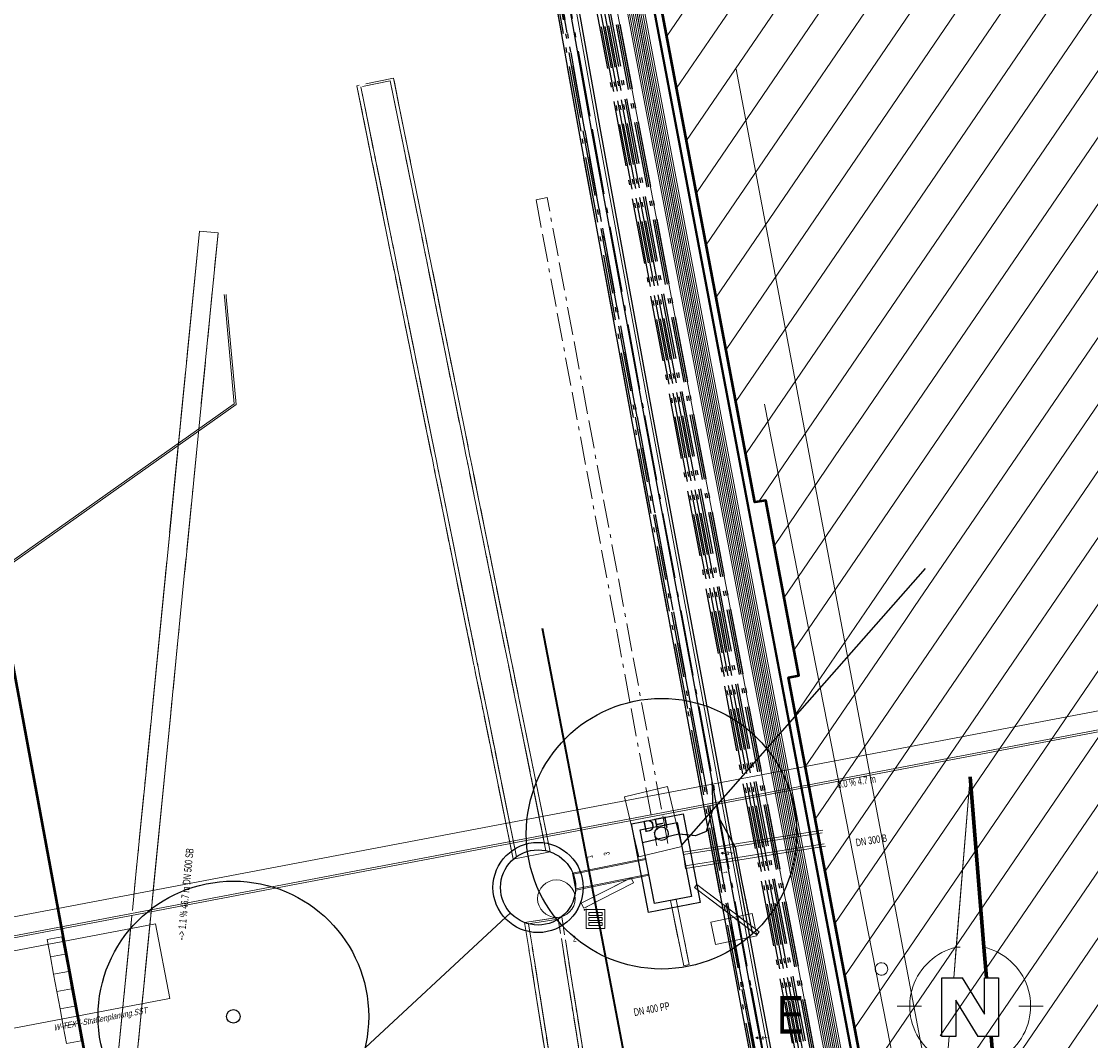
# Model space of a CAD drawing. Extents: x 3503752 to 3504470, y 5375172 to 5375556.
# Tile 73 of 77: x 3504282 to 3504310, y 5375466 to 5375493. Entities that reach past the tile are written whole.
import ezdxf

# ---------------------------------------------------------------- set-up
doc = ezdxf.new("R2010")
doc.units = 0
doc.header["$MEASUREMENT"] = 0
for name, pattern in [('125', [1.37501, 1.00001, -0.125, 0.125, -0.125]), ('140', [41.5, 15, -3.5, 15, -3.5, 1, -3.5]), ('202', [2.64, 1.75, -0.38, 0.13, -0.38]), ('239', [2.09, 0.75, -0.18, 0.75, -0.18, 0.05, -0.18]), ('240', [1.88, 1.25, -0.25, 0.13, -0.25]), ('32', [100.001, 0.001, -100]), ('38', [5.5, 4, -0.5, 0.5, -0.5]), ('39', [4.75, 4, -0.75]), ('85', [2.7501, 2.0001, -0.25, 0.25, -0.25]), ('88', [0.35001, 0.12501, -0.05, 0.125, -0.05])]:
    doc.linetypes.add(name, pattern=pattern)
for name, color, linetype in [('$_LISY_$_TMP', 7, 'Continuous'), ('4WB_BESTAND_1_BA', 7, 'Continuous'), ('4WB_KANALDECKEL', 7, 'Continuous'), ('4WB_KANALISATION', 7, 'Continuous'), ('4WB_ST_NS', 7, 'Continuous'), ('4WB_SWT_KSR_TK', 7, 'Continuous'), ('4WB_SWT_ZEICHNUN', 7, 'Continuous'), ('4WP_KANCAD', 7, 'Continuous'), ('68_BL_STREINLAUF', 7, 'Continuous'), ('_4WP_ALLGEMEIN', 7, 'Continuous'), ('_4WP_KANAL-WEITE', 7, 'Continuous'), ('_4WP_KANCAD', 7, 'Continuous'), ('_4WP_KANCAD-T', 7, 'Continuous'), ('_4WP_KONZ-BAUGRU', 7, 'Continuous'), ('_4WP_LICHT_STILL', 7, 'Continuous'), ('_4WP_STADT-DFI', 7, 'Continuous'), ('_NORDPFEIL', 7, 'Continuous'), ('_OST_1__CLIPPING', 7, 'Continuous'), ('_OST_1STEMPEL6', 7, 'Continuous'), ('AUSSCHNITT_OST_1', 7, 'Continuous'), ('BHM_BAUM_NEU', 7, 'Continuous'), ('K_FLURSTUECKE', 7, 'Continuous'), ('K_GEBAEUDE', 7, 'Continuous'), ('K_SCHRAFFUR', 7, 'Continuous'), ('PUNKTHOEHENATTDEF', 7, 'Continuous'), ('PUNKTNUMMERNATTDEF', 7, 'Continuous'), ('PUNKTSPEZIFIKATION', 7, 'Continuous'), ('V_FAHRBAHNRAND', 7, 'Continuous'), ('V_GEB_UDE', 7, 'Continuous'), ('V_GEHWEGRAND', 7, 'Continuous'), ('V_SAB', 7, 'Continuous')]:
    doc.layers.add(name, color=color, linetype=linetype)
doc.styles.add('112', font='TXT', dxfattribs={"width": 0.7, "height": 0.2})
doc.styles.add('113', font='TXT', dxfattribs={"width": 0.7, "height": 0.2})
doc.styles.add('119', font='TXT', dxfattribs={"width": 0.6, "height": 0.16})
doc.styles.add('380', font='TXT', dxfattribs={"width": 0.8, "height": 1})
doc.styles.add('529', font='ARIAL.TTF', dxfattribs={"height": 0.3})
doc.styles.add('601', font='TXT', dxfattribs={"width": 0.7, "oblique": 18, "height": 0.16})

# ---------------------------------------------------------------- blocks, each defined once
blk = doc.blocks.new('_X73')
at = {"color": 252, "linetype": 'Continuous', "lineweight": 13}
for p, q in [((-2.973, 68.483), (-25.131, 35.987)), ((-2.322, 67.663), (-24.868, 34.597)), ((-1.986, 66.38), (-24.605, 33.208)), ((-1.65, 65.098), (-24.342, 31.818)), ((-1.314, 63.816), (-24.08, 30.429)), ((-0.978, 62.534), (-23.817, 29.039)), ((-0.642, 61.251), (-23.554, 27.65)), ((-0.306, 59.969), (-23.211, 26.377)), ((0.03, 58.687), (-20.546, 28.511)), ((0.366, 57.405), (-19.852, 27.754)), ((0.702, 56.122), (-19.589, 26.364)), ((1.038, 54.84), (-19.327, 24.974)), ((1.374, 53.558), (-19.064, 23.584)), ((1.71, 52.276), (-21.707, 17.932)), ((2.046, 50.993), (-21.445, 16.543)), ((2.382, 49.711), (-21.182, 15.153)), ((2.718, 48.429), (-20.919, 13.764)), ((4.525, 47.529), (-20.393, 10.984)), ((3.132, 47.26), (-20.656, 12.374)), ((4.963, 46.395), (-18.379, 12.163)), ((5.226, 45.006), (-17.982, 10.971)), ((5.489, 43.617), (-17.719, 9.581)), ((5.752, 42.227), (-15.888, 10.491)), ((-24.053, 41.118), (-25.657, 38.766)), ((-22.992, 40.899), (-25.394, 37.377)), ((-20.546, 28.511), (-21.021, 27.814)), ((-21.021, 27.814), (-22.794, 25.214)), ((-19.852, 27.754), (-20.758, 26.424)), ((-20.758, 26.424), (-22.532, 23.824)), ((-19.589, 26.364), (-20.496, 25.034)), ((-20.496, 25.034), (-22.269, 22.434)), ((-19.327, 24.974), (-20.233, 23.644)), ((-20.233, 23.644), (-22.233, 20.711)), ((-19.064, 23.584), (-19.315, 23.215)), ((-19.315, 23.215), (-21.97, 19.322))]:
    blk.add_line(p, q, dxfattribs=at)
blk = doc.blocks.new('PUNKT')
blk.add_point((0, 0))
at = {"layer": 'PUNKTHOEHENATTDEF', "linetype": 'Continuous', "flags": 1}
blk.add_attdef('PUNKTHOEHE', (1, -0.5), '', height=0.8, dxfattribs=at)
at = {"layer": 'PUNKTNUMMERNATTDEF', "linetype": 'Continuous', "flags": 1}
blk.add_attdef('PUNKTNUMMER', (1, 0.5), '', height=0.8, dxfattribs=at)
at = {"layer": 'PUNKTSPEZIFIKATION', "linetype": 'Continuous', "flags": 1}
blk.add_attdef('PUNKTSPEZIFIKATION', (1, -1.5), '', height=0.8, dxfattribs=at)
blk = doc.blocks.new('ALG_00001')
at = {"color": 7, "linetype": 'Continuous', "lineweight": 13}
for p, q in [((-1.441763, 2.650264), (0.006111, 20.470251)), ((-1.22238, 5.350264), (0.006111, 20.470251)), ((0.006111, 20.470251), (1.453988, 2.650264)), ((-1.441763, 2.650264), (-1.22238, 5.350264)), ((-0.713878, 2.650264), (-1.441763, 2.650264)), ((1.266122, -0.589741), (-0.713878, 2.650264)), ((1.453988, 2.650264), (1.266122, 2.650264)), ((1.266122, 2.650264), (1.266122, -0.589741)), ((-6.473886, 0.130275), (-4.313878, 0.130275)), ((-1.253883, -2.569725), (-1.253883, 0.670253)), ((-1.253883, 0.670253), (0.726116, -2.569725)), ((4.326117, 0.130275), (6.486125, 0.130275)), ((-2.513878, -2.569725), (-1.253883, -2.569725)), ((-2.33388, -8.329747), (-1.86589, -2.569725)), ((-2.070634, -5.089742), (-1.86589, -2.569725)), ((-1.86589, -2.569725), (-1.253883, -2.569725)), ((0.726116, -2.569725), (2.526116, -2.569725)), ((0.726116, -2.569725), (1.878115, -2.569725)), ((1.878115, -2.569725), (2.346119, -8.329747)), ((-2.33388, -8.329747), (-2.070634, -5.089742)), ((2.346119, -8.329747), (-2.33388, -8.329747))]:
    blk.add_line(p, q, dxfattribs=at)
at = {"color": 7, "linetype": 'Continuous', "lineweight": 70}
for p, q in [((0.006111, 20.470251), (1.234619, 5.350264)), ((1.234619, 5.350264), (1.453988, 2.650264)), ((1.878115, -2.569725), (2.082873, -5.089742)), ((2.082873, -5.089742), (2.346119, -8.329747)), ((-2.33388, -8.329747), (2.346119, -8.329747))]:
    blk.add_line(p, q, dxfattribs=at)
at = {"color": 7, "linetype": '32', "lineweight": 13}
for p, q in [((-1.2224, 5.350278), (1.234619, 5.350264)), ((1.988464, -4.852478), (-1.976248, -4.852492))]:
    blk.add_line(p, q, dxfattribs=at)
at = {"color": 7, "linetype": 'Continuous', "lineweight": 13}
for points in [[(-1.976248, -4.852492), (-2.287469, -4.717122), (-2.589487, -4.56234), (-2.88111, -4.388764), (-3.161171, -4.19709), (-3.428546, -3.988085), (-3.682166, -3.762587), (-3.921015, -3.521497), (-4.144135, -3.265783), (-4.350635, -2.996468), (-4.539686, -2.71463), (-4.710531, -2.421399), (-4.862486, -2.117948), (-4.994943, -1.805494), (-5.107372, -1.485287), (-5.19932, -1.158609), (-5.270422, -0.82677), (-5.320392, -0.491098), (-5.349029, -0.152937), (-5.356219, 0.186357), (-5.341933, 0.525428), (-5.30623, 0.862915), (-5.24925, 1.197469), (-5.171223, 1.527748), (-5.072461, 1.852431), (-4.95336, 2.170216), (-4.814396, 2.479832), (-4.656126, 2.780037), (-4.479186, 3.069631), (-4.284281, 3.347453), (-4.072194, 3.61239), (-3.843773, 3.863381), (-3.599934, 4.099422), (-3.341653, 4.319566), (-3.069964, 4.522933), (-2.785956, 4.708707), (-2.490766, 4.876145), (-2.185576, 5.024576), (-1.871608, 5.153406), (-1.550121, 5.262118), (-1.2224, 5.350278)], [(1.234619, 5.350264), (1.562338, 5.262104), (1.883825, 5.153391), (2.197792, 5.024562), (2.502981, 4.87613), (2.798171, 4.708692), (3.082178, 4.522918), (3.353866, 4.319551), (3.612146, 4.099406), (3.855984, 3.863365), (4.084404, 3.612374), (4.29649, 3.347437), (4.491394, 3.069615), (4.668334, 2.780021), (4.826602, 2.479816), (4.965565, 2.1702), (5.084665, 1.852415), (5.183426, 1.527733), (5.261452, 1.197453), (5.31843, 0.8629), (5.354133, 0.525413), (5.368417, 0.186343), (5.361226, -0.152951), (5.332587, -0.491111), (5.282616, -0.826782), (5.211514, -1.15862), (5.119564, -1.485297), (5.007134, -1.805503), (4.874676, -2.117956), (4.72272, -2.421406), (4.551873, -2.714636), (4.362822, -2.996472), (4.156321, -3.265786), (3.933199, -3.521499), (3.69435, -3.762587), (3.440729, -3.988083), (3.173353, -4.197087), (2.893292, -4.388759), (2.601668, -4.562333), (2.299649, -4.717113), (1.988464, -4.852478)]]:
    blk.add_lwpolyline(points, dxfattribs=at)
at = {"color": 7, "linetype": 'Continuous', "lineweight": 25}
blk.add_lwpolyline([(-2.513878, 2.650264), (-0.713878, 2.650264), (1.266122, -0.589741), (1.266122, 2.650264), (2.526116, 2.650264), (2.526116, -2.569725), (0.726116, -2.569725), (-1.253883, 0.670253), (-1.253883, -2.569725), (-2.513878, -2.569725), (-2.513878, 2.650264)], dxfattribs=at)
blk = doc.blocks.new('809')
at = {"color": 7, "linetype": 'Continuous', "lineweight": 13}
for points in [[(0, 0), (0.5, 0), (0.5, -0.5), (0, -0.5), (0, 0)], [(0.075005, -0.075005), (0.425003, -0.075005), (0.425003, -0.154999), (0.075005, -0.154999), (0.075005, -0.075005)], [(0.075005, -0.290001), (0.075005, -0.209999), (0.425003, -0.209999), (0.425003, -0.290001), (0.075005, -0.290001)], [(0.075005, -0.425003), (0.425003, -0.425003), (0.425003, -0.345001), (0.075005, -0.345001), (0.075005, -0.425003)]]:
    blk.add_lwpolyline(points, dxfattribs=at)
blk = doc.blocks.new('RUNDER_DECKEL')
at = {"color": 7, "linetype": 'Continuous', "lineweight": 13}
blk.add_circle((0.000004, 0), 0.5, dxfattribs=at)
blk = doc.blocks.new('951')
at = {"color": 3, "linetype": 'Continuous', "lineweight": 18}
for p, q in [((5.13368, 0.444375), (4.732639, -0.518491)), ((5.053472, 0.9793), (4.792795, 0.344076)), ((4.792795, 0.344076), (5.13368, 0.444375)), ((4.732639, -0.518491), (4.715929, -0.2527)), ((4.715929, -0.2527), (4.943186, -0.339625)), ((4.943186, -0.339625), (4.732639, -0.518491))]:
    blk.add_line(p, q, dxfattribs=at)
blk = doc.blocks.new('3203')
at = {"color": 1, "linetype": 'Continuous', "lineweight": 18}
for p, q in [((-0.2345, 0.2), (0.2345, 0.2)), ((-0.2345, -0.199999), (-0.2345, 0.2)), ((0.2345, 0.2), (0.2345, -0.199999)), ((-0.2345, -0.199999), (0.2345, -0.199999))]:
    blk.add_line(p, q, dxfattribs=at)

msp = doc.modelspace()

# ---------------------------------------------------------------- linework, layer by layer
at = {"layer": '4WB_BESTAND_1_BA', "color": 250, "linetype": '88', "lineweight": 25}
for p, q in [((3504299.65, 5375470.957), (3504299.207, 5375470.998)), ((3504300.878, 5375469.718), (3504301.057, 5375468.864))]:
    msp.add_line(p, q, dxfattribs=at)
at = {"layer": '4WB_BESTAND_1_BA', "color": 7, "linetype": 'Continuous', "lineweight": 13}
for points in [[(3504294.897, 5375509.658), (3504296.292, 5375501.019), (3504307.055, 5375444.187), (3504307.113, 5375443.772)], [(3504307.163, 5375443.778), (3504307.104, 5375444.195), (3504296.341, 5375501.028), (3504294.946, 5375509.668)], [(3504294.995, 5375509.678), (3504296.39, 5375501.037), (3504307.153, 5375444.203), (3504307.213, 5375443.784)], [(3504307.263, 5375443.79), (3504307.203, 5375444.211), (3504296.44, 5375501.045), (3504295.044, 5375509.688)], [(3504295.093, 5375509.699), (3504296.489, 5375501.054), (3504307.252, 5375444.219), (3504307.313, 5375443.796)], [(3504307.363, 5375443.802), (3504307.302, 5375444.227), (3504296.539, 5375501.062), (3504295.142, 5375509.708)], [(3504298.904, 5375472.27), (3504299.285, 5375470.67), (3504298.137, 5375470.397), (3504297.756, 5375471.997), (3504298.904, 5375472.27)], [(3504300.053, 5375468.654), (3504301.154, 5375468.884), (3504301.277, 5375468.297), (3504300.176, 5375468.067), (3504300.053, 5375468.654)]]:
    msp.add_lwpolyline(points, dxfattribs=at)
at = {"layer": '4WB_BESTAND_1_BA', "color": 116, "linetype": 'Continuous', "lineweight": 13}
for points in [[(3504307.314, 5375443.793), (3504307.25, 5375444.224), (3504296.487, 5375501.056), (3504295.092, 5375509.702), (3504295.29, 5375509.734), (3504296.685, 5375501.09), (3504307.448, 5375444.258), (3504307.512, 5375443.823), (3504307.314, 5375443.793)], [(3504295.339, 5375509.744), (3504296.734, 5375501.099), (3504307.497, 5375444.266), (3504307.562, 5375443.829), (3504307.364, 5375443.799), (3504307.299, 5375444.232), (3504296.536, 5375501.065), (3504295.141, 5375509.712), (3504295.339, 5375509.744)]]:
    msp.add_lwpolyline(points, dxfattribs=at)
at = {"layer": '4WB_BESTAND_1_BA', "color": 251, "linetype": 'Continuous', "lineweight": 13}
for points in [[(3504307.413, 5375443.808), (3504307.349, 5375444.241), (3504296.586, 5375501.073), (3504295.191, 5375509.718)], [(3504295.24, 5375509.728), (3504296.635, 5375501.082), (3504307.398, 5375444.249), (3504307.463, 5375443.814)]]:
    msp.add_lwpolyline(points, dxfattribs=at)
at = {"layer": '4WB_BESTAND_1_BA', "color": 250, "linetype": '202', "lineweight": 25}
for points in [[(3504294.018, 5375509.486), (3504295.505, 5375500.874), (3504306.263, 5375444.062), (3504306.285, 5375443.777)], [(3504306.335, 5375443.781), (3504306.313, 5375444.069), (3504295.554, 5375500.883), (3504294.067, 5375509.496)], [(3504294.116, 5375509.506), (3504295.603, 5375500.892), (3504306.363, 5375444.076), (3504306.385, 5375443.786)], [(3504306.435, 5375443.79), (3504306.413, 5375444.083), (3504295.652, 5375500.901), (3504294.165, 5375509.516)], [(3504294.214, 5375509.526), (3504295.701, 5375500.91), (3504306.463, 5375444.09), (3504306.485, 5375443.794)], [(3504306.535, 5375443.798), (3504306.513, 5375444.097), (3504295.75, 5375500.919), (3504294.263, 5375509.536)], [(3504294.312, 5375509.546), (3504295.799, 5375500.928), (3504306.563, 5375444.103), (3504306.585, 5375443.802)], [(3504294.361, 5375509.556), (3504295.848, 5375500.937), (3504306.613, 5375444.109), (3504306.635, 5375443.806)], [(3504306.735, 5375443.813), (3504306.711, 5375444.122), (3504295.948, 5375500.954), (3504294.58, 5375509.597)], [(3504306.785, 5375443.817), (3504306.76, 5375444.131), (3504295.997, 5375500.963), (3504294.629, 5375509.607)], [(3504306.835, 5375443.821), (3504306.809, 5375444.14), (3504296.046, 5375500.972), (3504294.678, 5375509.617)], [(3504303.691, 5375451.355), (3504302.257, 5375459.053), (3504300.781, 5375466.844), (3504299.39, 5375474.332), (3504297.946, 5375482.076), (3504296.551, 5375489.694), (3504294.789, 5375499.578)], [(3504303.741, 5375451.363), (3504302.307, 5375459.063), (3504300.831, 5375466.854), (3504299.439, 5375474.342), (3504297.996, 5375482.086), (3504296.601, 5375489.702), (3504294.839, 5375499.586)], [(3504294.889, 5375499.592), (3504296.649, 5375489.712), (3504298.044, 5375482.094), (3504299.487, 5375474.35), (3504300.879, 5375466.862), (3504302.355, 5375459.071), (3504303.789, 5375451.371), (3504304.149, 5375449.026), (3504304.232, 5375448.491), (3504304.186, 5375448.077), (3504304.088, 5375447.194), (3504304.064, 5375445.675), (3504304.059, 5375445.417), (3504304.048, 5375444.751), (3504304.046, 5375444.596), (3504304.056, 5375444.507), (3504304.117, 5375443.999), (3504303.976, 5375443.526), (3504305.616, 5375435.693), (3504305.626, 5375435.642), (3504305.681, 5375435.476), (3504305.727, 5375435.339)], [(3504305.854, 5375435.12), (3504305.729, 5375435.492), (3504305.674, 5375435.656), (3504305.664, 5375435.703), (3504304.028, 5375443.524), (3504304.167, 5375443.995), (3504304.106, 5375444.513), (3504304.096, 5375444.599), (3504304.098, 5375444.751), (3504304.109, 5375445.417), (3504304.114, 5375445.675), (3504304.138, 5375447.19), (3504304.236, 5375448.072), (3504304.282, 5375448.493), (3504304.199, 5375449.034), (3504303.839, 5375451.379), (3504302.405, 5375459.081), (3504300.929, 5375466.872), (3504299.537, 5375474.36), (3504298.094, 5375482.104), (3504296.699, 5375489.72), (3504294.939, 5375499.6)], [(3504294.939, 5375499.599), (3504296.698, 5375489.721), (3504298.093, 5375482.103), (3504299.536, 5375474.359), (3504300.928, 5375466.871), (3504302.404, 5375459.08), (3504303.838, 5375451.379), (3504304.198, 5375449.034), (3504304.282, 5375448.492), (3504304.236, 5375448.071), (3504304.138, 5375447.191), (3504304.114, 5375445.674), (3504304.109, 5375445.416), (3504304.098, 5375444.75), (3504304.096, 5375444.598), (3504304.106, 5375444.513), (3504304.168, 5375443.995), (3504304.028, 5375443.524), (3504305.665, 5375435.703), (3504305.674, 5375435.655), (3504305.728, 5375435.492), (3504305.775, 5375435.356)], [(3504295.137, 5375499.628), (3504296.894, 5375489.756), (3504298.29, 5375482.14), (3504299.733, 5375474.396), (3504301.125, 5375466.908), (3504302.6, 5375459.117), (3504304.037, 5375451.413), (3504304.397, 5375449.064), (3504304.484, 5375448.497), (3504304.434, 5375448.05), (3504304.338, 5375447.178), (3504304.314, 5375445.671), (3504304.309, 5375445.413), (3504304.298, 5375444.747), (3504304.296, 5375444.609), (3504304.304, 5375444.537), (3504304.371, 5375443.977), (3504304.234, 5375443.516), (3504305.86, 5375435.744), (3504305.868, 5375435.71), (3504305.919, 5375435.556), (3504306.044, 5375435.184), (3504305.854, 5375435.12)]]:
    msp.add_lwpolyline(points, dxfattribs=at)
at = {"layer": '4WB_BESTAND_1_BA', "color": 1, "linetype": 'Continuous', "lineweight": 25}
for points in [[(3504304.516, 5375444.668), (3504304.522, 5375445.002), (3504304.529, 5375445.409), (3504304.533, 5375445.642), (3504304.533, 5375445.658), (3504304.558, 5375447.156), (3504304.682, 5375448.293), (3504304.705, 5375448.504), (3504304.64, 5375448.928), (3504304.254, 5375451.45), (3504302.816, 5375459.158), (3504301.342, 5375466.949), (3504299.95, 5375474.437), (3504298.507, 5375482.18), (3504297.111, 5375489.795), (3504295.355, 5375499.66), (3504295.108, 5375501.865), (3504295.001, 5375502.138), (3504294.972, 5375502.456), (3504295.073, 5375502.916), (3504294.86, 5375504.017), (3504294.91, 5375504.292)], [(3504303.692, 5375451.355), (3504302.258, 5375459.054), (3504300.782, 5375466.845), (3504299.391, 5375474.333), (3504297.947, 5375482.077), (3504296.552, 5375489.693), (3504294.789, 5375499.579)]]:
    msp.add_lwpolyline(points, dxfattribs=at)
at = {"layer": '4WB_BESTAND_1_BA', "color": 35, "linetype": 'Continuous', "lineweight": 13}
for points in [[(3504296.036, 5375500.97), (3504306.799, 5375444.139), (3504306.825, 5375443.82), (3504307.01, 5375441.352), (3504306.809, 5375440.736), (3504306.799, 5375439.941), (3504307.235, 5375437.95), (3504307.346, 5375437.659), (3504307.455, 5375437.356), (3504307.621, 5375437.013), (3504308.456, 5375434.328), (3504309.529, 5375429.893), (3504309.878, 5375428.852), (3504310.676, 5375427.688), (3504310.819, 5375427.648), (3504311.474, 5375427.727)], [(3504304.873, 5375444.121), (3504304.776, 5375444.533), (3504304.601, 5375444.614), (3504304.437, 5375444.69), (3504304.442, 5375445.004), (3504304.449, 5375445.411), (3504304.454, 5375445.655), (3504304.454, 5375445.663), (3504304.478, 5375447.165), (3504304.596, 5375448.235), (3504304.625, 5375448.5), (3504304.555, 5375448.958), (3504304.175, 5375451.436), (3504302.738, 5375459.143), (3504301.263, 5375466.934), (3504299.871, 5375474.422), (3504298.428, 5375482.166), (3504297.032, 5375489.781), (3504295.276, 5375499.648)]]:
    msp.add_lwpolyline(points, dxfattribs=at)
at = {"layer": '4WB_BESTAND_1_BA', "color": 3, "linetype": 'Continuous', "lineweight": 25}
for points in [[(3504295.117, 5375499.625), (3504296.875, 5375489.752), (3504298.271, 5375482.137), (3504299.714, 5375474.393), (3504300.082, 5375472.411), (3504300.26, 5375471.455), (3504301.106, 5375466.905), (3504302.582, 5375459.114), (3504304.017, 5375451.409), (3504304.384, 5375449.019), (3504304.464, 5375448.498), (3504304.422, 5375448.119), (3504304.318, 5375447.183)], [(3504300.082, 5375472.411), (3504300.106, 5375471.677), (3504299.927, 5375471.067), (3504299.65, 5375470.957), (3504299.207, 5375470.998), (3504298.234, 5375470.766)], [(3504300.26, 5375471.455), (3504300.703, 5375470.656), (3504300.878, 5375469.718), (3504301.057, 5375468.864), (3504301.159, 5375468.374)]]:
    msp.add_lwpolyline(points, dxfattribs=at)
at = {"layer": '4WB_KANALISATION', "color": 7, "linetype": '85', "lineweight": 18}
for p, q in [((3504294.796, 5375470.331), (3504290.633, 5375490.915)), ((3504294.884, 5375470.4), (3504290.741, 5375490.885)), ((3504295.668, 5375470.559), (3504291.525, 5375491.044)), ((3504295.776, 5375470.529), (3504291.613, 5375491.113)), ((3504300.359, 5375441.196), (3504295.996, 5375468.738)), ((3504300.465, 5375441.162), (3504296.087, 5375468.804)), ((3504299.478, 5375441.005), (3504295.1, 5375468.647)), ((3504299.569, 5375441.071), (3504295.206, 5375468.613))]:
    msp.add_line(p, q, dxfattribs=at)
at = {"layer": '4WB_KANALISATION', "color": 7, "linetype": '39', "lineweight": 18}
for p, q in [((3504281.923, 5375441.206), (3504286.446, 5375487.046)), ((3504282.421, 5375441.156), (3504286.944, 5375486.996))]:
    msp.add_line(p, q, dxfattribs=at)
at = {"layer": '4WB_KANALISATION', "color": 7, "linetype": 'Continuous', "lineweight": 13}
for p, q in [((3504295.776, 5375470.529), (3504294.796, 5375470.331)), ((3504298.001, 5375469.706), (3504297.933, 5375469.84)), ((3504299.622, 5375469.583), (3504299.683, 5375469.663)), ((3504298.982, 5375469.234), (3504299.129, 5375469.264)), ((3504296.606, 5375469.159), (3504296.674, 5375469.026)), ((3504295.1, 5375468.647), (3504296.087, 5375468.804)), ((3504301.344, 5375468.397), (3504301.283, 5375468.318)), ((3504299.48, 5375467.529), (3504299.333, 5375467.499))]:
    msp.add_line(p, q, dxfattribs=at)
at = {"layer": '4WB_KANALISATION', "color": 250, "linetype": 'Continuous', "lineweight": 18}
for p, q in [((3504297.933, 5375469.84), (3504296.606, 5375469.159)), ((3504298.001, 5375469.706), (3504296.674, 5375469.026)), ((3504299.622, 5375469.583), (3504301.283, 5375468.318)), ((3504299.683, 5375469.663), (3504301.344, 5375468.397)), ((3504299.129, 5375469.264), (3504299.48, 5375467.529)), ((3504298.982, 5375469.234), (3504299.333, 5375467.499))]:
    msp.add_line(p, q, dxfattribs=at)
at = {"layer": '4WB_KANALISATION', "color": 7, "linetype": '140', "lineweight": 18}
msp.add_lwpolyline([(3504282.421, 5375441.156), (3504286.944, 5375486.996), (3504286.446, 5375487.046), (3504281.923, 5375441.206)], dxfattribs=at)
at = {"layer": '4WB_KANALISATION', "color": 250, "linetype": 'Continuous', "lineweight": 18}
for points in [[(3504298.321, 5375470.356), (3504296.376, 5375469.964), (3504296.466, 5375469.513), (3504298.412, 5375469.905)], [(3504298.327, 5375470.326), (3504296.388, 5375469.936), (3504296.467, 5375469.544), (3504298.406, 5375469.934)]]:
    msp.add_lwpolyline(points, dxfattribs=at)
at = {"layer": '4WB_KANALISATION', "color": 7, "linetype": 'Continuous', "lineweight": 25}
for radius in [1.2, 1]:
    msp.add_circle((3504295.458, 5375469.581, 316.25), radius, dxfattribs=at)
at = {"layer": '4WB_ST_NS', "color": 3, "linetype": 'Continuous', "lineweight": 25}
for points in [[(3504295.117, 5375499.625), (3504296.875, 5375489.752), (3504298.271, 5375482.137), (3504299.714, 5375474.393), (3504300.082, 5375472.411), (3504300.26, 5375471.455), (3504301.106, 5375466.905), (3504302.582, 5375459.114), (3504304.017, 5375451.409), (3504304.384, 5375449.019), (3504304.464, 5375448.498), (3504304.422, 5375448.119), (3504304.318, 5375447.183)], [(3504300.082, 5375472.411), (3504300.106, 5375471.677), (3504299.927, 5375471.067), (3504299.65, 5375470.957), (3504299.207, 5375470.998), (3504298.234, 5375470.766)], [(3504300.26, 5375471.455), (3504300.703, 5375470.656), (3504300.878, 5375469.718), (3504301.057, 5375468.864), (3504301.159, 5375468.374)]]:
    msp.add_lwpolyline(points, dxfattribs=at)
at = {"layer": '4WB_SWT_KSR_TK', "color": 250, "linetype": '202', "lineweight": 25}
for points in [[(3504305.854, 5375435.12), (3504305.729, 5375435.492), (3504305.674, 5375435.656), (3504305.664, 5375435.703), (3504304.028, 5375443.524), (3504304.167, 5375443.995), (3504304.106, 5375444.513), (3504304.096, 5375444.599), (3504304.098, 5375444.751), (3504304.109, 5375445.417), (3504304.114, 5375445.675), (3504304.138, 5375447.19), (3504304.236, 5375448.072), (3504304.282, 5375448.493), (3504304.199, 5375449.034), (3504303.839, 5375451.379), (3504302.405, 5375459.081), (3504300.929, 5375466.872), (3504299.537, 5375474.36), (3504298.094, 5375482.104), (3504296.699, 5375489.72), (3504294.939, 5375499.6)], [(3504295.137, 5375499.628), (3504296.894, 5375489.756), (3504298.29, 5375482.14), (3504299.733, 5375474.396), (3504301.125, 5375466.908), (3504302.6, 5375459.117), (3504304.037, 5375451.413), (3504304.397, 5375449.064), (3504304.484, 5375448.497), (3504304.434, 5375448.05), (3504304.338, 5375447.178), (3504304.314, 5375445.671), (3504304.309, 5375445.413), (3504304.298, 5375444.747), (3504304.296, 5375444.609), (3504304.304, 5375444.537), (3504304.371, 5375443.977), (3504304.234, 5375443.516), (3504305.86, 5375435.744), (3504305.868, 5375435.71), (3504305.919, 5375435.556), (3504306.044, 5375435.184), (3504305.854, 5375435.12)]]:
    msp.add_lwpolyline(points, dxfattribs=at)
at = {"layer": '4WB_SWT_ZEICHNUN', "color": 7, "linetype": 'Continuous', "lineweight": 13}
for points in [[(3504298.904, 5375472.27), (3504299.285, 5375470.67), (3504298.137, 5375470.397), (3504297.756, 5375471.997), (3504298.904, 5375472.27)], [(3504300.053, 5375468.654), (3504301.154, 5375468.884), (3504301.277, 5375468.297), (3504300.176, 5375468.067), (3504300.053, 5375468.654)]]:
    msp.add_lwpolyline(points, dxfattribs=at)
at = {"layer": '4WP_KANCAD', "color": 7, "linetype": '38', "lineweight": 18}
for p, q in [((3504294.796, 5375470.331), (3504290.633, 5375490.915)), ((3504294.884, 5375470.4), (3504290.741, 5375490.885)), ((3504295.668, 5375470.559), (3504291.525, 5375491.044)), ((3504295.776, 5375470.529), (3504291.613, 5375491.113)), ((3504297.933, 5375469.84), (3504296.606, 5375469.159)), ((3504298.001, 5375469.706), (3504296.674, 5375469.026)), ((3504299.622, 5375469.583), (3504301.283, 5375468.318)), ((3504299.683, 5375469.663), (3504301.344, 5375468.397)), ((3504299.129, 5375469.264), (3504299.48, 5375467.529)), ((3504298.982, 5375469.234), (3504299.333, 5375467.499)), ((3504300.359, 5375441.196), (3504295.996, 5375468.738)), ((3504300.465, 5375441.162), (3504296.087, 5375468.804)), ((3504299.478, 5375441.005), (3504295.1, 5375468.647)), ((3504299.569, 5375441.071), (3504295.206, 5375468.613))]:
    msp.add_line(p, q, dxfattribs=at)
at = {"layer": '4WP_KANCAD', "color": 7, "linetype": 'Continuous', "lineweight": 18}
for p, q in [((3504303.039, 5375471.11), (3504299.317, 5375470.524)), ((3504303.022, 5375471.037), (3504299.328, 5375470.455)), ((3504303.069, 5375470.741), (3504299.374, 5375470.159)), ((3504303.108, 5375470.676), (3504299.385, 5375470.089))]:
    msp.add_line(p, q, dxfattribs=at)
for points in [[(3504297.941, 5375471.274), (3504299.316, 5375471.54), (3504299.773, 5375469.184), (3504298.398, 5375468.918), (3504297.941, 5375471.274)], [(3504298.176, 5375471.115), (3504299.157, 5375471.306), (3504299.538, 5375469.343), (3504298.557, 5375469.152), (3504298.176, 5375471.115)]]:
    msp.add_lwpolyline(points, dxfattribs=at)
for radius in [1.2, 1]:
    msp.add_circle((3504295.458, 5375469.581, 316.25), radius, dxfattribs=at)
at = {"layer": '_4WP_KANAL-WEITE', "color": 7, "linetype": 'Continuous', "lineweight": 25}
for points in [[(3504297.941, 5375471.274), (3504299.316, 5375471.54), (3504299.773, 5375469.184), (3504298.398, 5375468.918), (3504297.941, 5375471.274)], [(3504298.176, 5375471.115), (3504299.157, 5375471.306), (3504299.538, 5375469.343), (3504298.557, 5375469.152), (3504298.176, 5375471.115)]]:
    msp.add_lwpolyline(points, dxfattribs=at)
at = {"layer": '_4WP_KANAL-WEITE', "color": 7, "linetype": 'Continuous', "lineweight": 18}
for points in [[(3504303.039, 5375471.11), (3504299.317, 5375470.524), (3504299.385, 5375470.089), (3504303.108, 5375470.676)], [(3504303.022, 5375471.037), (3504299.328, 5375470.455), (3504299.374, 5375470.159), (3504303.069, 5375470.741)]]:
    msp.add_lwpolyline(points, dxfattribs=at)
at = {"layer": '_4WP_KANCAD', "color": 7, "linetype": '125', "lineweight": 18}
for p, q in [((3504297.933, 5375469.84), (3504296.606, 5375469.159)), ((3504298.001, 5375469.706), (3504296.674, 5375469.026)), ((3504299.622, 5375469.583), (3504301.283, 5375468.318)), ((3504299.683, 5375469.663), (3504301.344, 5375468.397)), ((3504299.129, 5375469.264), (3504299.48, 5375467.529)), ((3504298.982, 5375469.234), (3504299.333, 5375467.499))]:
    msp.add_line(p, q, dxfattribs=at)
at = {"layer": '_4WP_KANCAD', "color": 7, "linetype": '239', "lineweight": 18}
for points in [[(3504295.776, 5375470.529), (3504291.613, 5375491.113), (3504290.633, 5375490.915), (3504294.796, 5375470.331)], [(3504295.668, 5375470.559), (3504291.525, 5375491.044), (3504290.741, 5375490.885), (3504294.884, 5375470.4)], [(3504298.913, 5375470.748), (3504295.7, 5375487.937), (3504295.405, 5375487.882), (3504298.618, 5375470.693)], [(3504300.465, 5375441.162), (3504296.087, 5375468.804), (3504295.1, 5375468.647), (3504299.478, 5375441.005)], [(3504300.359, 5375441.196), (3504295.996, 5375468.738), (3504295.206, 5375468.613), (3504299.569, 5375441.071)]]:
    msp.add_lwpolyline(points, dxfattribs=at)
at = {"layer": '_4WP_KANCAD', "color": 7, "linetype": '240', "lineweight": 18}
msp.add_lwpolyline([(3504282.421, 5375441.156), (3504286.944, 5375486.996), (3504286.446, 5375487.046), (3504281.923, 5375441.206)], dxfattribs=at)
at = {"layer": '_4WP_KANCAD', "color": 7, "linetype": 'Continuous', "lineweight": 25}
for points in [[(3504297.941, 5375471.274), (3504299.316, 5375471.54), (3504299.773, 5375469.184), (3504298.398, 5375468.918), (3504297.941, 5375471.274)], [(3504298.176, 5375471.115), (3504299.157, 5375471.306), (3504299.538, 5375469.343), (3504298.557, 5375469.152), (3504298.176, 5375471.115)]]:
    msp.add_lwpolyline(points, dxfattribs=at)
at = {"layer": '_4WP_KANCAD', "color": 7, "linetype": 'Continuous', "lineweight": 18}
for points in [[(3504303.039, 5375471.11), (3504299.317, 5375470.524), (3504299.385, 5375470.089), (3504303.108, 5375470.676)], [(3504303.022, 5375471.037), (3504299.328, 5375470.455), (3504299.374, 5375470.159), (3504303.069, 5375470.741)]]:
    msp.add_lwpolyline(points, dxfattribs=at)
at = {"layer": '_4WP_KANCAD', "color": 7, "linetype": 'Continuous', "lineweight": 25}
for radius in [1.2, 1]:
    msp.add_circle((3504295.458, 5375469.581, 316.25), radius, dxfattribs=at)
at = {"layer": '_4WP_KANCAD-T', "color": 7, "linetype": 'Continuous', "lineweight": 25}
for p, q in [((3504299.274, 5375470.702), (3504305.77, 5375478.068)), ((3504294.724, 5375468.902), (3504289.515, 5375464.079))]:
    msp.add_line(p, q, dxfattribs=at)
at = {"layer": '_4WP_KONZ-BAUGRU', "color": 1, "linetype": 'Continuous', "lineweight": 13}
msp.add_line((3504273.395, 5375519.234), (3504286.84, 5375446.45), dxfattribs=at)
at = {"layer": '_4WP_KONZ-BAUGRU', "color": 1, "linetype": 'Continuous', "lineweight": 50}
msp.add_lwpolyline([(3504286.934, 5375445.993), (3504273.405, 5375519.236), (3504196.248, 5375489.583), (3504196.248, 5375489.583)], dxfattribs=at)
at = {"layer": '_4WP_LICHT_STILL', "color": 190, "linetype": 'Continuous', "lineweight": 18}
msp.add_lwpolyline([(3504213.2, 5375429.685), (3504215.688, 5375431.352), (3504217.991, 5375432.896), (3504218.75, 5375433.405), (3504220.446, 5375434.402), (3504224.908, 5375439.996), (3504227.282, 5375441.558), (3504259.449, 5375462.716), (3504260.049, 5375463.111), (3504287.369, 5375482.452), (3504287.111, 5375485.293), (3504287.105, 5375485.355)], dxfattribs=at)
at = {"layer": '_4WP_LICHT_STILL', "color": 255, "linetype": 'Continuous', "lineweight": 13}
msp.add_lwpolyline([(3504287.155, 5375485.36), (3504287.161, 5375485.298), (3504287.421, 5375482.428), (3504260.077, 5375463.07), (3504259.476, 5375462.674), (3504227.309, 5375441.516), (3504224.942, 5375439.959), (3504220.479, 5375434.364), (3504218.777, 5375433.363), (3504218.019, 5375432.854), (3504215.716, 5375431.31), (3504213.228, 5375429.643)], dxfattribs=at)
at = {"layer": '_OST_1__CLIPPING', "color": 7, "linetype": 'Continuous', "lineweight": 13}
msp.add_line((3504203.779, 5375453.462), (3504316.166, 5375474.828), dxfattribs=at)
at = {"layer": '_OST_1STEMPEL6', "color": 7, "linetype": 'Continuous', "lineweight": 18}
for p, q in [((3504272.133, 5375466.114), (3504285.279, 5375468.614)), ((3504285.657, 5375466.626), (3504285.279, 5375468.614)), ((3504272.505, 5375464.126), (3504285.652, 5375466.625))]:
    msp.add_line(p, q, dxfattribs=at)
at = {"layer": '_OST_1STEMPEL6', "color": 7, "linetype": 'Continuous', "lineweight": 13}
msp.add_line((3504285.652, 5375466.625), (3504285.657, 5375466.626), dxfattribs=at)
at = {"layer": 'AUSSCHNITT_OST_1', "color": 7, "linetype": 'Continuous', "lineweight": 13}
for p, q in [((3504201.171, 5375453.526), (3504333.796, 5375478.74)), ((3504203.721, 5375453.502), (3504333.398, 5375478.155))]:
    msp.add_line(p, q, dxfattribs=at)
at = {"layer": 'BHM_BAUM_NEU', "color": 91, "linetype": 'Continuous', "lineweight": 25}
for centre, radius in [((3504298.744, 5375471.011), 3.6), ((3504298.744, 5375471.011), 0.18), ((3504287.35, 5375466.15), 3.6), ((3504287.35, 5375466.15), 0.18)]:
    msp.add_circle(centre, radius, dxfattribs=at)
at = {"layer": 'K_FLURSTUECKE', "color": 252, "linetype": 'Continuous', "lineweight": 35}
for p, q in [((3504296.303, 5375504.774), (3504310.077, 5375432.056)), ((3504310.077, 5375432.056), (3504296.303, 5375504.774)), ((3504296.303, 5375504.774), (3504310.077, 5375432.056)), ((3504310.077, 5375432.056), (3504296.303, 5375504.774))]:
    msp.add_line(p, q, dxfattribs=at)
at = {"layer": 'K_GEBAEUDE', "color": 252, "linetype": 'Continuous', "lineweight": 50}
msp.add_lwpolyline([(3504324.54, 5375453.47), (3504358.29, 5375459.84), (3504359.4, 5375454.03), (3504363.98, 5375454.9), (3504364.72, 5375455.04), (3504366.19, 5375447.08), (3504362.19, 5375446.31), (3504363.63, 5375438.6), (3504349.46, 5375435.92), (3504349.5, 5375435.69), (3504320.49, 5375430.16), (3504320.05, 5375432.42), (3504315.29, 5375431.52), (3504314.68, 5375434.75), (3504309.93, 5375433.88), (3504302.12, 5375475.17), (3504302.4, 5375475.22), (3504301.52, 5375479.88), (3504301.23, 5375479.83), (3504297.19, 5375501.19)], dxfattribs=at)
msp.add_lwpolyline([(3504324.54, 5375453.47), (3504358.29, 5375459.84), (3504359.4, 5375454.03), (3504363.98, 5375454.9), (3504364.72, 5375455.04), (3504366.19, 5375447.08), (3504362.19, 5375446.31), (3504363.63, 5375438.6), (3504349.46, 5375435.92), (3504349.5, 5375435.69), (3504320.49, 5375430.16), (3504320.05, 5375432.42), (3504315.29, 5375431.52), (3504314.68, 5375434.75), (3504309.93, 5375433.88), (3504302.12, 5375475.17), (3504302.4, 5375475.22), (3504301.52, 5375479.88), (3504301.23, 5375479.83), (3504297.19, 5375501.19)], dxfattribs=at)
at = {"layer": 'V_FAHRBAHNRAND', "color": 250, "linetype": 'Continuous', "lineweight": 35}
for p, q in [((3504295.566, 5375476.478, 320.626), (3504297.158, 5375468.234, 320.687)), ((3504295.566, 5375476.478, 320.626), (3504297.158, 5375468.234, 320.687)), ((3504297.158, 5375468.234, 320.687), (3504299.204, 5375457.47, 320.762)), ((3504297.158, 5375468.234, 320.687), (3504299.204, 5375457.47, 320.762))]:
    msp.add_line(p, q, dxfattribs=at)
at = {"layer": 'V_GEB_UDE', "color": 250, "linetype": 'Continuous', "lineweight": 13}
msp.add_line((3504300.726, 5375491.354, 320.796), (3504306.832, 5375459.196, 320.914), dxfattribs=at)
msp.add_line((3504300.726, 5375491.354, 320.796), (3504306.832, 5375459.196, 320.914), dxfattribs=at)
for points in [[(3504304.571, 5375467.246, -1.658313), (3504304.745, 5375467.485)], [(3504304.571, 5375467.246, -1.658313), (3504304.745, 5375467.485)], [(3504304.571, 5375467.246, 0.603023), (3504304.745, 5375467.485)], [(3504304.571, 5375467.246, 0.603023), (3504304.745, 5375467.485)]]:
    msp.add_lwpolyline(points, format="xyb", dxfattribs=at)
at = {"layer": 'V_GEHWEGRAND', "color": 7, "linetype": 'Continuous', "lineweight": 13}
msp.add_line((3504301.486, 5375482.437, 320.802), (3504306.218, 5375458.34, 320.918), dxfattribs=at)

# ---------------------------------------------------------------- block references
at = {"layer": '$_LISY_$_TMP', "color": 7, "xscale": 0.2000000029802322, "yscale": 0.2000000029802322}
for p, rotation in [((3504300.26, 5375471.455), 280.5329566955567), ((3504300.26, 5375471.455), 280.5329566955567), ((3504301.176, 5375466.539), 280.7275108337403), ((3504301.176, 5375466.539), 280.7275108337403)]:
    msp.add_blockref('951', p, dxfattribs=dict(at, rotation=rotation))
at = {"layer": '$_LISY_$_TMP', "color": 7, "rotation": 100.4654388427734}
for p in [(3504282.635, 5375468.002), (3504282.72, 5375467.54), (3504282.806, 5375467.079), (3504282.891, 5375466.618), (3504282.976, 5375466.157), (3504283.061, 5375465.696)]:
    msp.add_blockref('3203', p, dxfattribs=at)
at = {"layer": '4WB_KANALDECKEL', "color": 7}
msp.add_blockref('RUNDER_DECKEL', (3504295.945, 5375469.283), dxfattribs=at)
at = {"layer": '68_BL_STREINLAUF', "color": 7}
for name, p in [('PUNKT', (3504296.69, 5375468.988)), ('809', (3504296.735, 5375468.993))]:
    msp.add_blockref(name, p, dxfattribs=at)
at = {"layer": '_NORDPFEIL', "color": 7, "xscale": 0.300000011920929, "yscale": 0.300000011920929}
msp.add_blockref('ALG_00001', (3504306.954, 5375466.384), dxfattribs=at)
at = {"layer": 'K_SCHRAFFUR'}
msp.add_blockref('_X73', (3504324.54, 5375453.47), dxfattribs=at)
at = {"layer": 'V_SAB', "color": 7}
msp.add_blockref('PUNKT', (3504296.735, 5375468.993, 320.689), dxfattribs=at)

# ---------------------------------------------------------------- texts
at = {"layer": '_4WP_ALLGEMEIN', "color": 150, "linetype": 'Continuous', "style": '380', "width": 0.8}
msp.add_text('E', height=1, dxfattribs=at).set_placement((3504301.818, 5375465.692))
at = {"layer": '_4WP_KANCAD-T', "color": 7, "linetype": 'Continuous'}
for s, height, rotation, style, width, p in [('  0.0 % 4.7 m', 0.2, 8.9512, '112', 0.7, (3504303.333, 5375472.2)), ('DN 300 B', 0.2, 8.9512, '112', 0.7, (3504303.928, 5375470.674)), ('--> 1.1 % 46.7 m DN 500 SB', 0.2, 84.3649, '112', 0.7, (3504286.052, 5375468.17)), ('1', 0.16, 100.7936, '119', 0.6, (3504296.917, 5375470.365)), ('3', 0.16, 100.7936, '119', 0.6, (3504297.369, 5375470.451)), ('1', 0.16, 278.9512, '119', 0.6, (3504300.329, 5375470.008)), ('2', 0.16, 8.9999, '119', 0.6, (3504296.394, 5375468.129))]:
    msp.add_text(s, height=height, rotation=rotation, dxfattribs=dict(at, style=style, width=width)).set_placement(p)
at = {"layer": '_4WP_KANCAD-T', "color": 1, "linetype": 'Continuous', "style": '113', "width": 0.7}
msp.add_text('DN 400 PP', height=0.2, rotation=10.7936, dxfattribs=at).set_placement((3504298.024, 5375466.158))
at = {"layer": '_4WP_STADT-DFI', "color": 7, "linetype": 'Continuous', "style": '529'}
msp.add_text('DFI', height=0.3, rotation=11.2096, dxfattribs=at).set_placement((3504298.283, 5375471.048))
at = {"layer": '_OST_1STEMPEL6', "color": 7, "linetype": 'Continuous', "style": '601', "oblique": 18, "width": 0.7}
msp.add_text('W-TEXT-Straßenplanung.SST', height=0.16, rotation=10.764, dxfattribs=at).set_placement((3504282.575, 5375465.766))

doc.saveas('drawing.dxf')
